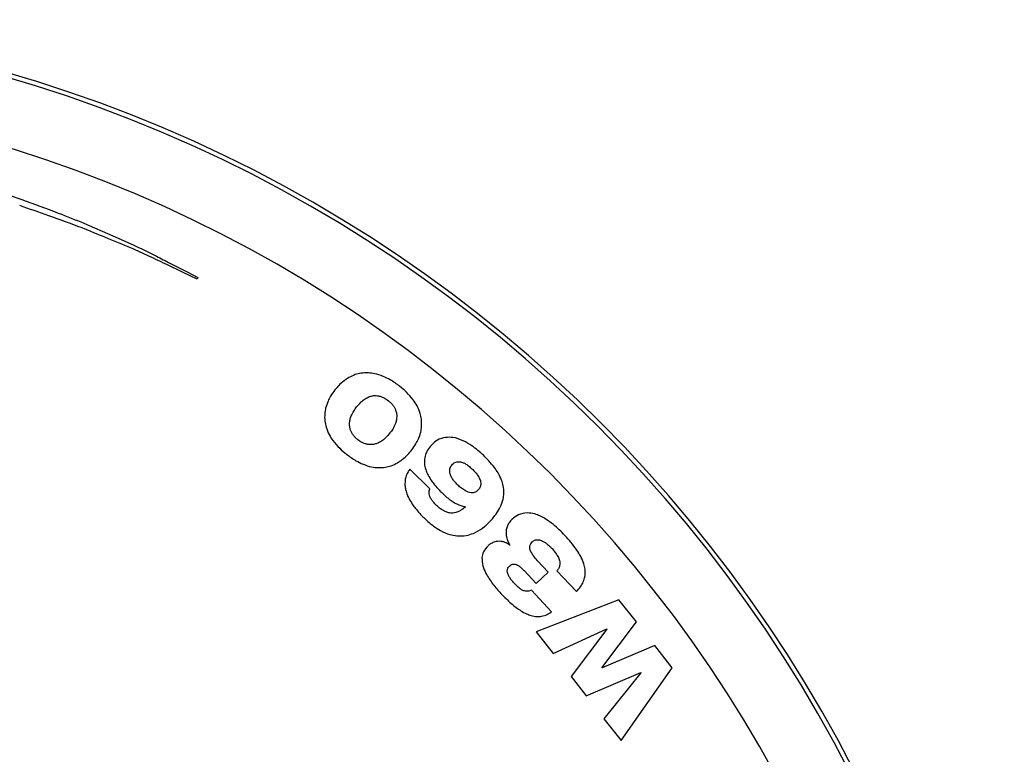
# Model space of a CAD drawing. Header units: millimetres. Extents: x 85 to 342, y -315 to -209.
# Tile 5 of 6: x 155 to 195, y -238 to -209. Entities that reach past the tile are written whole.
import ezdxf

# ---------------------------------------------------------------- set-up
doc = ezdxf.new("R2010")
doc.units = ezdxf.units.MM

msp = doc.modelspace()

# ---------------------------------------------------------------- linework, layer by layer
at = {"color": 7, "linetype": 'Continuous', "lineweight": 25}
for p, q in [((162.362, -218.967), (162.329, -219.033)), ((171.634, -227.408), (170.826, -226.629)), ((174.821, -229.658), (174.814, -229.664)), ((176.356, -230.739), (175.931, -230.283)), ((175.391, -230.681), (175.869, -231.193)), ((175.869, -231.193), (176.356, -230.739)), ((176.706, -230.682), (177.485, -231.517)), ((176.489, -232.327), (175.684, -231.463)), ((179.183, -231.842), (175.873, -233.125)), ((179.877, -232.73), (179.183, -231.842)), ((178.499, -234.562), (179.877, -232.73)), ((175.873, -233.125), (176.552, -233.994)), ((176.552, -233.994), (178.691, -233.005)), ((178.697, -233.013), (177.27, -234.913)), ((178.691, -233.005), (178.697, -233.013)), ((180.615, -233.675), (178.505, -234.569)), ((181.31, -234.564), (180.615, -233.675)), ((177.866, -235.677), (180.055, -234.752)), ((178.505, -234.569), (178.499, -234.562)), ((180.061, -234.76), (178.584, -236.596)), ((179.264, -237.465), (181.31, -234.564)), ((180.055, -234.752), (180.061, -234.76)), ((177.27, -234.913), (177.866, -235.677)), ((178.584, -236.596), (179.264, -237.465))]:
    msp.add_line(p, q, dxfattribs=at)
at = {"color": 7, "linetype": 'Continuous', "lineweight": 25, "flags": 128}
for points in [[(157.813, -216.802), (158.972, -217.31), (159.775, -217.661)], [(162.329, -219.033), (161.754, -218.759), (161.143, -218.469)], [(161.19, -218.369), (161.935, -218.749), (162.362, -218.967)]]:
    msp.add_lwpolyline(points, dxfattribs=at)
at = {"color": 7, "linetype": 'Continuous', "lineweight": 25}
for radius in [55, 54.821, 52.139]:
    msp.add_arc((139.573, -263.673), radius, 0, 180, dxfattribs=at)
for points, knots in [([(153.889, -215.387), (154.164, -215.469), (154.647, -215.612), (155.121, -215.783), (155.325, -215.857)], [0, 0, 0, 0, 0.569514, 1, 1, 1, 1]), ([(155.325, -215.857), (155.812, -216.033), (156.645, -216.336), (157.469, -216.665), (157.813, -216.802)], [0, 0, 0, 0, 0.5831264, 1, 1, 1, 1]), ([(157.739, -216.99), (157.295, -216.825), (156.467, -216.519), (155.632, -216.232), (155.246, -216.099)], [0, 0, 0, 0, 0.537015, 1, 1, 1, 1]), ([(159.713, -217.801), (159.365, -217.658), (158.707, -217.387), (158.049, -217.117), (157.739, -216.99)], [0, 0, 0, 0, 0.529125, 1, 1, 1, 1]), ([(161.143, -218.469), (160.899, -218.351), (160.425, -218.123), (159.946, -217.906), (159.713, -217.801)], [0, 0, 0, 0, 0.515048, 1, 1, 1, 1]), ([(159.775, -217.661), (160.062, -217.802), (160.536, -218.033), (161.005, -218.274), (161.19, -218.369)], [0, 0, 0, 0, 0.605428, 1, 1, 1, 1]), ([(168.65, -222.852), (168.561, -222.888), (168.402, -222.951), (168.263, -223.051), (168.202, -223.095)], [0, 0, 0, 0, 0.55965, 1, 1, 1, 1]), ([(169.172, -222.78), (169.071, -222.781), (168.894, -222.781), (168.723, -222.831), (168.65, -222.852)], [0, 0, 0, 0, 0.56987, 1, 1, 1, 1]), ([(169.765, -222.92), (169.653, -222.879), (169.461, -222.807), (169.257, -222.788), (169.172, -222.78)], [0, 0, 0, 0, 0.583415, 1, 1, 1, 1]), ([(170.422, -223.315), (170.3, -223.224), (170.093, -223.071), (169.86, -222.964), (169.765, -222.92)], [0, 0, 0, 0, 0.591222, 1, 1, 1, 1]), ([(168.202, -223.095), (168.128, -223.156), (167.994, -223.267), (167.884, -223.402), (167.835, -223.462)], [0, 0, 0, 0, 0.556399, 1, 1, 1, 1]), ([(170.964, -223.857), (170.878, -223.752), (170.715, -223.553), (170.516, -223.391), (170.422, -223.315)], [0, 0, 0, 0, 0.52818, 1, 1, 1, 1]), ([(167.835, -223.462), (167.776, -223.542), (167.67, -223.685), (167.594, -223.846), (167.561, -223.915)], [0, 0, 0, 0, 0.563825, 1, 1, 1, 1]), ([(169, -223.847), (169.052, -223.812), (169.139, -223.753), (169.24, -223.722), (169.281, -223.709)], [0, 0, 0, 0, 0.589907, 1, 1, 1, 1]), ([(169.281, -223.709), (169.33, -223.699), (169.416, -223.682), (169.504, -223.691), (169.541, -223.694)], [0, 0, 0, 0, 0.5735028, 1, 1, 1, 1]), ([(169.541, -223.694), (169.586, -223.703), (169.666, -223.719), (169.74, -223.752), (169.773, -223.767)], [0, 0, 0, 0, 0.562168, 1, 1, 1, 1]), ([(169.773, -223.767), (169.812, -223.787), (169.881, -223.824), (169.944, -223.872), (169.971, -223.892)], [0, 0, 0, 0, 0.565999, 1, 1, 1, 1]), ([(167.561, -223.915), (167.525, -224.006), (167.462, -224.167), (167.439, -224.339), (167.43, -224.415)], [0, 0, 0, 0, 0.560802, 1, 1, 1, 1]), ([(168.488, -224.502), (168.519, -224.435), (168.58, -224.308), (168.664, -224.195), (168.705, -224.141)], [0, 0, 0, 0, 0.522382, 1, 1, 1, 1]), ([(168.705, -224.141), (168.758, -224.077), (168.846, -223.968), (168.956, -223.881), (169, -223.847)], [0, 0, 0, 0, 0.5978262, 1, 1, 1, 1]), ([(169.971, -223.892), (170.004, -223.92), (170.065, -223.97), (170.116, -224.03), (170.139, -224.057)], [0, 0, 0, 0, 0.552621, 1, 1, 1, 1]), ([(170.139, -224.057), (170.166, -224.093), (170.215, -224.16), (170.246, -224.236), (170.26, -224.27)], [0, 0, 0, 0, 0.555129, 1, 1, 1, 1]), ([(171.243, -224.398), (171.205, -224.295), (171.135, -224.102), (171.018, -223.935), (170.964, -223.857)], [0, 0, 0, 0, 0.5355323, 1, 1, 1, 1]), ([(167.43, -224.415), (167.426, -224.513), (167.42, -224.692), (167.463, -224.866), (167.482, -224.944)], [0, 0, 0, 0, 0.549929, 1, 1, 1, 1]), ([(168.418, -224.813), (168.423, -224.756), (168.433, -224.649), (168.47, -224.549), (168.488, -224.502)], [0, 0, 0, 0, 0.5303843, 1, 1, 1, 1]), ([(170.306, -224.529), (170.302, -224.585), (170.294, -224.689), (170.259, -224.787), (170.242, -224.833)], [0, 0, 0, 0, 0.5323355, 1, 1, 1, 1]), ([(170.26, -224.27), (170.275, -224.316), (170.303, -224.4), (170.305, -224.489), (170.306, -224.529)], [0, 0, 0, 0, 0.545778, 1, 1, 1, 1]), ([(171.299, -224.922), (171.302, -224.825), (171.307, -224.647), (171.263, -224.475), (171.243, -224.398)], [0, 0, 0, 0, 0.548995, 1, 1, 1, 1]), ([(167.482, -224.944), (167.519, -225.047), (167.588, -225.241), (167.705, -225.409), (167.759, -225.488)], [0, 0, 0, 0, 0.536185, 1, 1, 1, 1]), ([(168.462, -225.075), (168.447, -225.029), (168.421, -224.943), (168.419, -224.854), (168.418, -224.813)], [0, 0, 0, 0, 0.544569, 1, 1, 1, 1]), ([(170.242, -224.833), (170.212, -224.898), (170.155, -225.021), (170.074, -225.129), (170.035, -225.181)], [0, 0, 0, 0, 0.524308, 1, 1, 1, 1]), ([(171.173, -225.415), (171.207, -225.326), (171.269, -225.166), (171.29, -224.997), (171.299, -224.922)], [0, 0, 0, 0, 0.559605, 1, 1, 1, 1]), ([(168.584, -225.288), (168.557, -225.251), (168.508, -225.185), (168.476, -225.109), (168.462, -225.075)], [0, 0, 0, 0, 0.555383, 1, 1, 1, 1]), ([(168.752, -225.453), (168.718, -225.425), (168.657, -225.375), (168.607, -225.315), (168.584, -225.288)], [0, 0, 0, 0, 0.552728, 1, 1, 1, 1]), ([(170.035, -225.181), (169.982, -225.246), (169.893, -225.355), (169.782, -225.443), (169.738, -225.478)], [0, 0, 0, 0, 0.5968486, 1, 1, 1, 1]), ([(167.759, -225.488), (167.845, -225.593), (168.007, -225.792), (168.206, -225.954), (168.3, -226.03)], [0, 0, 0, 0, 0.528354, 1, 1, 1, 1]), ([(168.952, -225.576), (168.912, -225.556), (168.842, -225.52), (168.779, -225.473), (168.752, -225.453)], [0, 0, 0, 0, 0.5668152, 1, 1, 1, 1]), ([(169.188, -225.643), (169.142, -225.635), (169.061, -225.622), (168.985, -225.59), (168.952, -225.576)], [0, 0, 0, 0, 0.563978, 1, 1, 1, 1]), ([(169.453, -225.621), (169.403, -225.632), (169.315, -225.652), (169.226, -225.645), (169.188, -225.643)], [0, 0, 0, 0, 0.574347, 1, 1, 1, 1]), ([(169.738, -225.478), (169.686, -225.514), (169.597, -225.574), (169.495, -225.607), (169.453, -225.621)], [0, 0, 0, 0, 0.589008, 1, 1, 1, 1]), ([(170.905, -225.86), (170.963, -225.781), (171.066, -225.641), (171.14, -225.484), (171.173, -225.415)], [0, 0, 0, 0, 0.563084, 1, 1, 1, 1]), ([(171.704, -225.65), (171.641, -225.722), (171.535, -225.843), (171.476, -225.992), (171.452, -226.053)], [0, 0, 0, 0, 0.589897, 1, 1, 1, 1]), ([(172.259, -225.359), (172.144, -225.387), (171.934, -225.439), (171.776, -225.584), (171.704, -225.65)], [0, 0, 0, 0, 0.549114, 1, 1, 1, 1]), ([(172.959, -225.49), (172.825, -225.435), (172.599, -225.343), (172.357, -225.354), (172.259, -225.359)], [0, 0, 0, 0, 0.594718, 1, 1, 1, 1]), ([(173.779, -226.085), (173.627, -225.946), (173.377, -225.715), (173.078, -225.554), (172.959, -225.49)], [0, 0, 0, 0, 0.60436, 1, 1, 1, 1]), ([(168.3, -226.03), (168.423, -226.121), (168.63, -226.275), (168.864, -226.384), (168.96, -226.428)], [0, 0, 0, 0, 0.591645, 1, 1, 1, 1]), ([(170.529, -226.241), (170.604, -226.177), (170.741, -226.061), (170.855, -225.922), (170.905, -225.86)], [0, 0, 0, 0, 0.553892, 1, 1, 1, 1]), ([(171.452, -226.053), (171.433, -226.13), (171.4, -226.265), (171.415, -226.404), (171.421, -226.464)], [0, 0, 0, 0, 0.5631782, 1, 1, 1, 1]), ([(174.207, -226.562), (174.134, -226.471), (174, -226.304), (173.848, -226.153), (173.779, -226.085)], [0, 0, 0, 0, 0.546965, 1, 1, 1, 1]), ([(168.96, -226.428), (169.072, -226.47), (169.264, -226.541), (169.468, -226.56), (169.553, -226.567)], [0, 0, 0, 0, 0.583723, 1, 1, 1, 1]), ([(169.553, -226.567), (169.655, -226.566), (169.833, -226.565), (170.004, -226.513), (170.077, -226.491)], [0, 0, 0, 0, 0.569651, 1, 1, 1, 1]), ([(170.077, -226.491), (170.167, -226.455), (170.327, -226.389), (170.467, -226.286), (170.529, -226.241)], [0, 0, 0, 0, 0.557488, 1, 1, 1, 1]), ([(171.421, -226.464), (171.438, -226.542), (171.469, -226.682), (171.533, -226.811), (171.562, -226.869)], [0, 0, 0, 0, 0.549953, 1, 1, 1, 1]), ([(172.44, -226.58), (172.454, -226.55), (172.478, -226.496), (172.518, -226.453), (172.536, -226.433)], [0, 0, 0, 0, 0.5528782, 1, 1, 1, 1]), ([(172.536, -226.433), (172.557, -226.413), (172.595, -226.378), (172.642, -226.357), (172.663, -226.348)], [0, 0, 0, 0, 0.555195, 1, 1, 1, 1]), ([(172.663, -226.348), (172.694, -226.339), (172.751, -226.323), (172.81, -226.33), (172.838, -226.333)], [0, 0, 0, 0, 0.5318954, 1, 1, 1, 1]), ([(172.838, -226.333), (172.878, -226.343), (172.957, -226.362), (173.028, -226.402), (173.062, -226.421)], [0, 0, 0, 0, 0.513905, 1, 1, 1, 1]), ([(173.062, -226.421), (173.113, -226.455), (173.212, -226.521), (173.299, -226.602), (173.341, -226.642)], [0, 0, 0, 0, 0.51261, 1, 1, 1, 1]), ([(170.826, -226.629), (170.779, -226.701), (170.698, -226.826), (170.663, -226.971), (170.649, -227.032)], [0, 0, 0, 0, 0.579078, 1, 1, 1, 1]), ([(171.562, -226.869), (171.604, -226.943), (171.681, -227.077), (171.776, -227.198), (171.819, -227.252)], [0, 0, 0, 0, 0.552052, 1, 1, 1, 1]), ([(172.425, -226.764), (172.421, -226.728), (172.415, -226.665), (172.433, -226.605), (172.44, -226.58)], [0, 0, 0, 0, 0.578491, 1, 1, 1, 1]), ([(172.519, -226.989), (172.493, -226.947), (172.451, -226.876), (172.432, -226.796), (172.425, -226.764)], [0, 0, 0, 0, 0.602331, 1, 1, 1, 1]), ([(173.341, -226.642), (173.402, -226.704), (173.502, -226.805), (173.572, -226.928), (173.6, -226.976)], [0, 0, 0, 0, 0.61079, 1, 1, 1, 1]), ([(174.492, -227.06), (174.449, -226.964), (174.37, -226.789), (174.258, -226.633), (174.207, -226.562)], [0, 0, 0, 0, 0.546393, 1, 1, 1, 1]), ([(170.649, -227.032), (170.64, -227.109), (170.624, -227.247), (170.65, -227.384), (170.661, -227.444)], [0, 0, 0, 0, 0.557516, 1, 1, 1, 1]), ([(171.819, -227.252), (171.877, -227.32), (171.979, -227.441), (172.092, -227.552), (172.141, -227.601)], [0, 0, 0, 0, 0.5615078, 1, 1, 1, 1]), ([(172.749, -227.262), (172.698, -227.21), (172.613, -227.126), (172.545, -227.028), (172.519, -226.989)], [0, 0, 0, 0, 0.606601, 1, 1, 1, 1]), ([(173.048, -227.496), (172.994, -227.461), (172.888, -227.392), (172.795, -227.305), (172.749, -227.262)], [0, 0, 0, 0, 0.504176, 1, 1, 1, 1]), ([(173.662, -227.247), (173.655, -227.289), (173.643, -227.36), (173.597, -227.416), (173.578, -227.439)], [0, 0, 0, 0, 0.575402, 1, 1, 1, 1]), ([(173.6, -226.976), (173.623, -227.029), (173.662, -227.116), (173.662, -227.21), (173.662, -227.247)], [0, 0, 0, 0, 0.606034, 1, 1, 1, 1]), ([(174.587, -227.585), (174.583, -227.485), (174.577, -227.305), (174.518, -227.135), (174.492, -227.06)], [0, 0, 0, 0, 0.556845, 1, 1, 1, 1]), ([(170.661, -227.444), (170.683, -227.522), (170.723, -227.663), (170.792, -227.793), (170.822, -227.851)], [0, 0, 0, 0, 0.54964, 1, 1, 1, 1]), ([(171.603, -227.616), (171.6, -227.576), (171.593, -227.504), (171.621, -227.438), (171.634, -227.408)], [0, 0, 0, 0, 0.560317, 1, 1, 1, 1]), ([(171.696, -227.842), (171.671, -227.801), (171.629, -227.73), (171.611, -227.649), (171.603, -227.616)], [0, 0, 0, 0, 0.586258, 1, 1, 1, 1]), ([(172.141, -227.601), (172.196, -227.653), (172.292, -227.742), (172.395, -227.821), (172.439, -227.855)], [0, 0, 0, 0, 0.5779013, 1, 1, 1, 1]), ([(173.276, -227.574), (173.235, -227.567), (173.155, -227.553), (173.083, -227.515), (173.048, -227.496)], [0, 0, 0, 0, 0.506741, 1, 1, 1, 1]), ([(173.448, -227.54), (173.418, -227.552), (173.363, -227.575), (173.303, -227.574), (173.276, -227.574)], [0, 0, 0, 0, 0.537333, 1, 1, 1, 1]), ([(173.578, -227.439), (173.556, -227.461), (173.516, -227.5), (173.469, -227.528), (173.448, -227.54)], [0, 0, 0, 0, 0.559272, 1, 1, 1, 1]), ([(174.443, -228.139), (174.488, -228.036), (174.564, -227.858), (174.58, -227.666), (174.587, -227.585)], [0, 0, 0, 0, 0.579973, 1, 1, 1, 1]), ([(170.822, -227.851), (170.867, -227.926), (170.948, -228.062), (171.046, -228.186), (171.089, -228.241)], [0, 0, 0, 0, 0.552372, 1, 1, 1, 1]), ([(171.891, -228.074), (171.85, -228.032), (171.778, -227.96), (171.72, -227.877), (171.696, -227.842)], [0, 0, 0, 0, 0.58249, 1, 1, 1, 1]), ([(172.239, -228.323), (172.174, -228.288), (172.048, -228.219), (171.943, -228.122), (171.891, -228.074)], [0, 0, 0, 0, 0.512408, 1, 1, 1, 1]), ([(172.439, -227.855), (172.493, -227.892), (172.588, -227.958), (172.692, -228.008), (172.736, -228.03)], [0, 0, 0, 0, 0.569722, 1, 1, 1, 1]), ([(172.736, -228.03), (172.794, -228.054), (172.897, -228.098), (173.007, -228.122), (173.055, -228.133)], [0, 0, 0, 0, 0.557097, 1, 1, 1, 1]), ([(171.089, -228.241), (171.149, -228.311), (171.255, -228.436), (171.371, -228.55), (171.423, -228.601)], [0, 0, 0, 0, 0.559416, 1, 1, 1, 1]), ([(172.544, -228.382), (172.488, -228.382), (172.383, -228.38), (172.285, -228.341), (172.239, -228.323)], [0, 0, 0, 0, 0.531036, 1, 1, 1, 1]), ([(172.813, -228.303), (172.765, -228.325), (172.679, -228.365), (172.585, -228.377), (172.544, -228.382)], [0, 0, 0, 0, 0.561027, 1, 1, 1, 1]), ([(173.055, -228.133), (173.012, -228.169), (172.936, -228.232), (172.85, -228.281), (172.813, -228.303)], [0, 0, 0, 0, 0.568654, 1, 1, 1, 1]), ([(174.014, -228.728), (174.113, -228.62), (174.278, -228.44), (174.396, -228.225), (174.443, -228.139)], [0, 0, 0, 0, 0.5950547, 1, 1, 1, 1]), ([(175.516, -228.373), (175.395, -228.388), (175.172, -228.415), (174.999, -228.556), (174.921, -228.62)], [0, 0, 0, 0, 0.5454448, 1, 1, 1, 1]), ([(176.225, -228.6), (176.092, -228.527), (175.87, -228.404), (175.618, -228.382), (175.516, -228.373)], [0, 0, 0, 0, 0.597424, 1, 1, 1, 1]), ([(171.423, -228.601), (171.537, -228.706), (171.733, -228.886), (171.962, -229.024), (172.058, -229.082)], [0, 0, 0, 0, 0.579196, 1, 1, 1, 1]), ([(173.368, -229.191), (173.494, -229.126), (173.733, -229.004), (173.924, -228.816), (174.014, -228.728)], [0, 0, 0, 0, 0.52772, 1, 1, 1, 1]), ([(174.921, -228.62), (174.875, -228.667), (174.797, -228.747), (174.748, -228.847), (174.728, -228.889)], [0, 0, 0, 0, 0.584699, 1, 1, 1, 1]), ([(177.02, -229.273), (176.874, -229.123), (176.631, -228.872), (176.341, -228.678), (176.225, -228.6)], [0, 0, 0, 0, 0.598992, 1, 1, 1, 1]), ([(172.058, -229.082), (172.177, -229.14), (172.385, -229.243), (172.614, -229.278), (172.712, -229.293)], [0, 0, 0, 0, 0.573399, 1, 1, 1, 1]), ([(172.712, -229.293), (172.836, -229.296), (173.061, -229.302), (173.273, -229.225), (173.368, -229.191)], [0, 0, 0, 0, 0.550346, 1, 1, 1, 1]), ([(174.728, -228.889), (174.709, -228.94), (174.676, -229.031), (174.673, -229.127), (174.671, -229.168)], [0, 0, 0, 0, 0.56958, 1, 1, 1, 1]), ([(174.671, -229.168), (174.673, -229.219), (174.677, -229.309), (174.702, -229.396), (174.713, -229.433)], [0, 0, 0, 0, 0.565477, 1, 1, 1, 1]), ([(177.5, -229.862), (177.422, -229.755), (177.273, -229.549), (177.101, -229.362), (177.02, -229.273)], [0, 0, 0, 0, 0.524535, 1, 1, 1, 1]), ([(174.179, -229.546), (174.134, -229.566), (174.053, -229.601), (173.985, -229.659), (173.954, -229.685)], [0, 0, 0, 0, 0.543324, 1, 1, 1, 1]), ([(174.416, -229.508), (174.371, -229.509), (174.29, -229.511), (174.213, -229.535), (174.179, -229.546)], [0, 0, 0, 0, 0.549648, 1, 1, 1, 1]), ([(174.637, -229.553), (174.597, -229.539), (174.526, -229.514), (174.45, -229.51), (174.416, -229.508)], [0, 0, 0, 0, 0.551529, 1, 1, 1, 1]), ([(174.814, -229.664), (174.784, -229.639), (174.731, -229.594), (174.666, -229.566), (174.637, -229.553)], [0, 0, 0, 0, 0.5501347, 1, 1, 1, 1]), ([(174.713, -229.433), (174.73, -229.478), (174.758, -229.557), (174.802, -229.628), (174.821, -229.658)], [0, 0, 0, 0, 0.572884, 1, 1, 1, 1]), ([(175.619, -229.717), (175.628, -229.678), (175.644, -229.605), (175.697, -229.552), (175.721, -229.527)], [0, 0, 0, 0, 0.537438, 1, 1, 1, 1]), ([(175.721, -229.527), (175.75, -229.504), (175.802, -229.463), (175.866, -229.452), (175.894, -229.447)], [0, 0, 0, 0, 0.574749, 1, 1, 1, 1]), ([(175.894, -229.447), (175.931, -229.447), (175.999, -229.447), (176.062, -229.471), (176.092, -229.482)], [0, 0, 0, 0, 0.5379183, 1, 1, 1, 1]), ([(176.092, -229.482), (176.132, -229.501), (176.206, -229.537), (176.272, -229.586), (176.302, -229.608)], [0, 0, 0, 0, 0.537683, 1, 1, 1, 1]), ([(176.302, -229.608), (176.342, -229.641), (176.415, -229.702), (176.48, -229.77), (176.51, -229.801)], [0, 0, 0, 0, 0.545876, 1, 1, 1, 1]), ([(173.954, -229.685), (173.883, -229.763), (173.758, -229.9), (173.724, -230.081), (173.71, -230.159)], [0, 0, 0, 0, 0.568368, 1, 1, 1, 1]), ([(175.685, -229.962), (175.661, -229.915), (175.621, -229.837), (175.62, -229.751), (175.619, -229.717)], [0, 0, 0, 0, 0.610147, 1, 1, 1, 1]), ([(175.931, -230.283), (175.875, -230.221), (175.783, -230.121), (175.712, -230.006), (175.685, -229.962)], [0, 0, 0, 0, 0.61493, 1, 1, 1, 1]), ([(176.51, -229.801), (176.569, -229.867), (176.666, -229.975), (176.734, -230.103), (176.761, -230.153)], [0, 0, 0, 0, 0.607504, 1, 1, 1, 1]), ([(177.764, -230.365), (177.726, -230.273), (177.654, -230.097), (177.55, -229.938), (177.5, -229.862)], [0, 0, 0, 0, 0.524349, 1, 1, 1, 1]), ([(173.71, -230.159), (173.714, -230.272), (173.723, -230.492), (173.82, -230.691), (173.868, -230.788)], [0, 0, 0, 0, 0.509484, 1, 1, 1, 1]), ([(174.808, -230.503), (174.839, -230.477), (174.892, -230.433), (174.959, -230.423), (174.987, -230.42)], [0, 0, 0, 0, 0.5973334, 1, 1, 1, 1]), ([(174.987, -230.42), (175.022, -230.424), (175.09, -230.433), (175.148, -230.47), (175.176, -230.488)], [0, 0, 0, 0, 0.520206, 1, 1, 1, 1]), ([(176.819, -230.445), (176.808, -230.493), (176.788, -230.581), (176.732, -230.65), (176.706, -230.682)], [0, 0, 0, 0, 0.549928, 1, 1, 1, 1]), ([(176.761, -230.153), (176.784, -230.209), (176.823, -230.303), (176.82, -230.404), (176.819, -230.445)], [0, 0, 0, 0, 0.595535, 1, 1, 1, 1]), ([(177.836, -230.796), (177.834, -230.718), (177.831, -230.57), (177.786, -230.43), (177.764, -230.365)], [0, 0, 0, 0, 0.533585, 1, 1, 1, 1]), ([(173.868, -230.788), (173.957, -230.934), (174.132, -231.221), (174.359, -231.47), (174.47, -231.592)], [0, 0, 0, 0, 0.507484, 1, 1, 1, 1]), ([(174.721, -230.7), (174.725, -230.66), (174.733, -230.584), (174.784, -230.529), (174.808, -230.503)], [0, 0, 0, 0, 0.535575, 1, 1, 1, 1]), ([(174.803, -230.932), (174.778, -230.889), (174.737, -230.816), (174.725, -230.734), (174.721, -230.7)], [0, 0, 0, 0, 0.594098, 1, 1, 1, 1]), ([(175.176, -230.488), (175.216, -230.518), (175.293, -230.577), (175.359, -230.647), (175.391, -230.681)], [0, 0, 0, 0, 0.517143, 1, 1, 1, 1]), ([(177.736, -231.175), (177.765, -231.107), (177.818, -230.986), (177.831, -230.855), (177.836, -230.796)], [0, 0, 0, 0, 0.5581, 1, 1, 1, 1]), ([(175, -231.183), (174.958, -231.137), (174.886, -231.058), (174.827, -230.969), (174.803, -230.932)], [0, 0, 0, 0, 0.585405, 1, 1, 1, 1]), ([(175.223, -231.394), (175.181, -231.359), (175.102, -231.293), (175.033, -231.218), (175, -231.183)], [0, 0, 0, 0, 0.533457, 1, 1, 1, 1]), ([(177.485, -231.517), (177.54, -231.456), (177.636, -231.351), (177.706, -231.228), (177.736, -231.175)], [0, 0, 0, 0, 0.576502, 1, 1, 1, 1]), ([(174.47, -231.592), (174.54, -231.666), (174.665, -231.798), (174.799, -231.92), (174.857, -231.973)], [0, 0, 0, 0, 0.564979, 1, 1, 1, 1]), ([(175.443, -231.502), (175.4, -231.49), (175.32, -231.466), (175.254, -231.417), (175.223, -231.394)], [0, 0, 0, 0, 0.536747, 1, 1, 1, 1]), ([(175.684, -231.463), (175.639, -231.482), (175.56, -231.514), (175.477, -231.505), (175.443, -231.502)], [0, 0, 0, 0, 0.588043, 1, 1, 1, 1]), ([(174.857, -231.973), (174.93, -232.036), (175.059, -232.147), (175.201, -232.241), (175.261, -232.281)], [0, 0, 0, 0, 0.571886, 1, 1, 1, 1]), ([(175.261, -232.281), (175.337, -232.326), (175.468, -232.403), (175.613, -232.451), (175.674, -232.472)], [0, 0, 0, 0, 0.574493, 1, 1, 1, 1]), ([(176.087, -232.502), (176.165, -232.483), (176.309, -232.449), (176.433, -232.365), (176.489, -232.327)], [0, 0, 0, 0, 0.538148, 1, 1, 1, 1]), ([(175.674, -232.472), (175.751, -232.49), (175.887, -232.522), (176.026, -232.508), (176.087, -232.502)], [0, 0, 0, 0, 0.564796, 1, 1, 1, 1])]:
    msp.add_open_spline(points, degree=3, knots=knots, dxfattribs=at)

doc.saveas('drawing.dxf')
